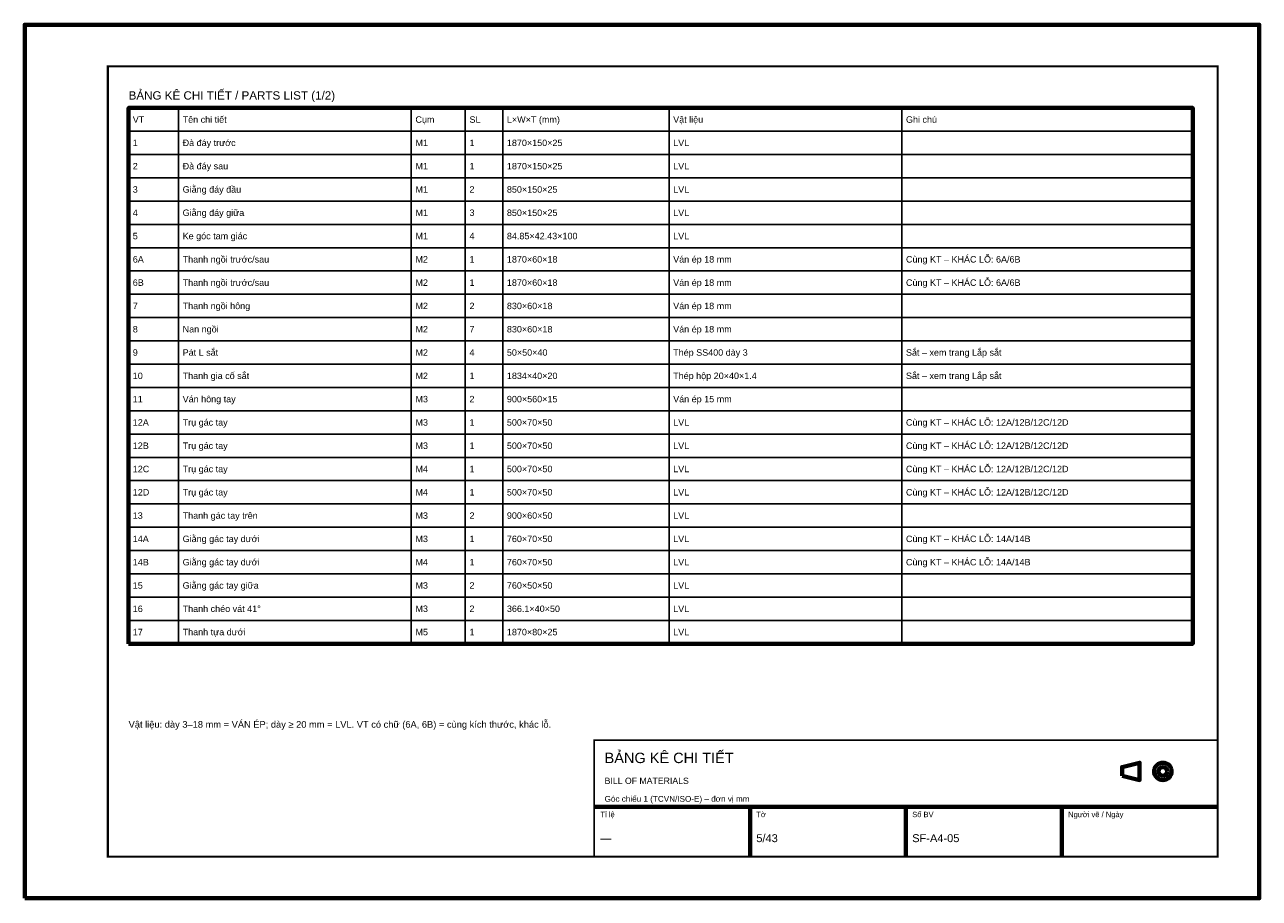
# Model space of a CAD drawing. Header units: millimetres. Extents: x 0 to 2970, y 0 to 2100.
import ezdxf
from ezdxf.enums import TextEntityAlignment as Align

# ---------------------------------------------------------------- set-up
doc = ezdxf.new("R2010")
doc.units = ezdxf.units.MM
doc.header["$LTSCALE"] = 10
for name, color, linetype, lineweight in [('0-KHUNG-BANVE', 7, 'CONTINUOUS', 70), ('6-CHU', 7, 'CONTINUOUS', 25), ('7-BANG-KE', 7, 'CONTINUOUS', 25)]:
    doc.layers.add(name, color=color, linetype=linetype, lineweight=lineweight)
doc.styles.add('VN', font='arial.ttf')

msp = doc.modelspace()

# ---------------------------------------------------------------- linework, layer by layer
at = {"layer": '0-KHUNG-BANVE'}
for p, q in [((1370, 220), (2870, 220)), ((1745, 100), (1745, 220)), ((2120, 100), (2120, 220)), ((2495, 100), (2495, 220))]:
    msp.add_line(p, q, dxfattribs=at)
for points in [[(0, 0), (2970, 0), (2970, 2100), (0, 2100)], [(250, 612), (2810, 612), (2810, 1900), (250, 1900)], [(2640, 294.5), (2682, 284), (2682, 326), (2640, 315.5)]]:
    msp.add_lwpolyline(points, close=True, dxfattribs=at)
for points, const_width in [([(200, 100), (2870, 100), (2870, 2000), (200, 2000)], 5), ([(1370, 100), (2870, 100), (2870, 380), (1370, 380)], 4)]:
    msp.add_lwpolyline(points, close=True, dxfattribs=dict(at, const_width=const_width))
for radius in [21, 10.5]:
    msp.add_circle((2738, 305), radius, dxfattribs=at)
at = {"layer": '7-BANG-KE'}
for points in [[(250, 1844), (370, 1844), (370, 1900), (250, 1900)], [(370, 1844), (930, 1844), (930, 1900), (370, 1900)], [(930, 1844), (1060, 1844), (1060, 1900), (930, 1900)], [(1060, 1844), (1150, 1844), (1150, 1900), (1060, 1900)], [(1150, 1844), (1550, 1844), (1550, 1900), (1150, 1900)], [(1550, 1844), (2110, 1844), (2110, 1900), (1550, 1900)], [(2110, 1844), (2810, 1844), (2810, 1900), (2110, 1900)], [(250, 1788), (370, 1788), (370, 1844), (250, 1844)], [(370, 1788), (930, 1788), (930, 1844), (370, 1844)], [(930, 1788), (1060, 1788), (1060, 1844), (930, 1844)], [(1060, 1788), (1150, 1788), (1150, 1844), (1060, 1844)], [(1150, 1788), (1550, 1788), (1550, 1844), (1150, 1844)], [(1550, 1788), (2110, 1788), (2110, 1844), (1550, 1844)], [(2110, 1788), (2810, 1788), (2810, 1844), (2110, 1844)], [(250, 1732), (370, 1732), (370, 1788), (250, 1788)], [(370, 1732), (930, 1732), (930, 1788), (370, 1788)], [(930, 1732), (1060, 1732), (1060, 1788), (930, 1788)], [(1060, 1732), (1150, 1732), (1150, 1788), (1060, 1788)], [(1150, 1732), (1550, 1732), (1550, 1788), (1150, 1788)], [(1550, 1732), (2110, 1732), (2110, 1788), (1550, 1788)], [(2110, 1732), (2810, 1732), (2810, 1788), (2110, 1788)], [(250, 1676), (370, 1676), (370, 1732), (250, 1732)], [(370, 1676), (930, 1676), (930, 1732), (370, 1732)], [(930, 1676), (1060, 1676), (1060, 1732), (930, 1732)], [(1060, 1676), (1150, 1676), (1150, 1732), (1060, 1732)], [(1150, 1676), (1550, 1676), (1550, 1732), (1150, 1732)], [(1550, 1676), (2110, 1676), (2110, 1732), (1550, 1732)], [(2110, 1676), (2810, 1676), (2810, 1732), (2110, 1732)], [(250, 1620), (370, 1620), (370, 1676), (250, 1676)], [(370, 1620), (930, 1620), (930, 1676), (370, 1676)], [(930, 1620), (1060, 1620), (1060, 1676), (930, 1676)], [(1060, 1620), (1150, 1620), (1150, 1676), (1060, 1676)], [(1150, 1620), (1550, 1620), (1550, 1676), (1150, 1676)], [(1550, 1620), (2110, 1620), (2110, 1676), (1550, 1676)], [(2110, 1620), (2810, 1620), (2810, 1676), (2110, 1676)], [(250, 1564), (370, 1564), (370, 1620), (250, 1620)], [(370, 1564), (930, 1564), (930, 1620), (370, 1620)], [(930, 1564), (1060, 1564), (1060, 1620), (930, 1620)], [(1060, 1564), (1150, 1564), (1150, 1620), (1060, 1620)], [(1150, 1564), (1550, 1564), (1550, 1620), (1150, 1620)], [(1550, 1564), (2110, 1564), (2110, 1620), (1550, 1620)], [(2110, 1564), (2810, 1564), (2810, 1620), (2110, 1620)], [(250, 1508), (370, 1508), (370, 1564), (250, 1564)], [(370, 1508), (930, 1508), (930, 1564), (370, 1564)], [(930, 1508), (1060, 1508), (1060, 1564), (930, 1564)], [(1060, 1508), (1150, 1508), (1150, 1564), (1060, 1564)], [(1150, 1508), (1550, 1508), (1550, 1564), (1150, 1564)], [(1550, 1508), (2110, 1508), (2110, 1564), (1550, 1564)], [(2110, 1508), (2810, 1508), (2810, 1564), (2110, 1564)], [(250, 1452), (370, 1452), (370, 1508), (250, 1508)], [(370, 1452), (930, 1452), (930, 1508), (370, 1508)], [(930, 1452), (1060, 1452), (1060, 1508), (930, 1508)], [(1060, 1452), (1150, 1452), (1150, 1508), (1060, 1508)], [(1150, 1452), (1550, 1452), (1550, 1508), (1150, 1508)], [(1550, 1452), (2110, 1452), (2110, 1508), (1550, 1508)], [(2110, 1452), (2810, 1452), (2810, 1508), (2110, 1508)], [(250, 1396), (370, 1396), (370, 1452), (250, 1452)], [(370, 1396), (930, 1396), (930, 1452), (370, 1452)], [(930, 1396), (1060, 1396), (1060, 1452), (930, 1452)], [(1060, 1396), (1150, 1396), (1150, 1452), (1060, 1452)], [(1150, 1396), (1550, 1396), (1550, 1452), (1150, 1452)], [(1550, 1396), (2110, 1396), (2110, 1452), (1550, 1452)], [(2110, 1396), (2810, 1396), (2810, 1452), (2110, 1452)], [(250, 1340), (370, 1340), (370, 1396), (250, 1396)], [(370, 1340), (930, 1340), (930, 1396), (370, 1396)], [(930, 1340), (1060, 1340), (1060, 1396), (930, 1396)], [(1060, 1340), (1150, 1340), (1150, 1396), (1060, 1396)], [(1150, 1340), (1550, 1340), (1550, 1396), (1150, 1396)], [(1550, 1340), (2110, 1340), (2110, 1396), (1550, 1396)], [(2110, 1340), (2810, 1340), (2810, 1396), (2110, 1396)], [(250, 1284), (370, 1284), (370, 1340), (250, 1340)], [(370, 1284), (930, 1284), (930, 1340), (370, 1340)], [(930, 1284), (1060, 1284), (1060, 1340), (930, 1340)], [(1060, 1284), (1150, 1284), (1150, 1340), (1060, 1340)], [(1150, 1284), (1550, 1284), (1550, 1340), (1150, 1340)], [(1550, 1284), (2110, 1284), (2110, 1340), (1550, 1340)], [(2110, 1284), (2810, 1284), (2810, 1340), (2110, 1340)], [(250, 1228), (370, 1228), (370, 1284), (250, 1284)], [(370, 1228), (930, 1228), (930, 1284), (370, 1284)], [(930, 1228), (1060, 1228), (1060, 1284), (930, 1284)], [(1060, 1228), (1150, 1228), (1150, 1284), (1060, 1284)], [(1150, 1228), (1550, 1228), (1550, 1284), (1150, 1284)], [(1550, 1228), (2110, 1228), (2110, 1284), (1550, 1284)], [(2110, 1228), (2810, 1228), (2810, 1284), (2110, 1284)], [(250, 1172), (370, 1172), (370, 1228), (250, 1228)], [(370, 1172), (930, 1172), (930, 1228), (370, 1228)], [(930, 1172), (1060, 1172), (1060, 1228), (930, 1228)], [(1060, 1172), (1150, 1172), (1150, 1228), (1060, 1228)], [(1150, 1172), (1550, 1172), (1550, 1228), (1150, 1228)], [(1550, 1172), (2110, 1172), (2110, 1228), (1550, 1228)], [(2110, 1172), (2810, 1172), (2810, 1228), (2110, 1228)], [(250, 1116), (370, 1116), (370, 1172), (250, 1172)], [(370, 1116), (930, 1116), (930, 1172), (370, 1172)], [(930, 1116), (1060, 1116), (1060, 1172), (930, 1172)], [(1060, 1116), (1150, 1116), (1150, 1172), (1060, 1172)], [(1150, 1116), (1550, 1116), (1550, 1172), (1150, 1172)], [(1550, 1116), (2110, 1116), (2110, 1172), (1550, 1172)], [(2110, 1116), (2810, 1116), (2810, 1172), (2110, 1172)], [(250, 1060), (370, 1060), (370, 1116), (250, 1116)], [(370, 1060), (930, 1060), (930, 1116), (370, 1116)], [(930, 1060), (1060, 1060), (1060, 1116), (930, 1116)], [(1060, 1060), (1150, 1060), (1150, 1116), (1060, 1116)], [(1150, 1060), (1550, 1060), (1550, 1116), (1150, 1116)], [(1550, 1060), (2110, 1060), (2110, 1116), (1550, 1116)], [(2110, 1060), (2810, 1060), (2810, 1116), (2110, 1116)], [(250, 1004), (370, 1004), (370, 1060), (250, 1060)], [(370, 1004), (930, 1004), (930, 1060), (370, 1060)], [(930, 1004), (1060, 1004), (1060, 1060), (930, 1060)], [(1060, 1004), (1150, 1004), (1150, 1060), (1060, 1060)], [(1150, 1004), (1550, 1004), (1550, 1060), (1150, 1060)], [(1550, 1004), (2110, 1004), (2110, 1060), (1550, 1060)], [(2110, 1004), (2810, 1004), (2810, 1060), (2110, 1060)], [(250, 948), (370, 948), (370, 1004), (250, 1004)], [(370, 948), (930, 948), (930, 1004), (370, 1004)], [(930, 948), (1060, 948), (1060, 1004), (930, 1004)], [(1060, 948), (1150, 948), (1150, 1004), (1060, 1004)], [(1150, 948), (1550, 948), (1550, 1004), (1150, 1004)], [(1550, 948), (2110, 948), (2110, 1004), (1550, 1004)], [(2110, 948), (2810, 948), (2810, 1004), (2110, 1004)], [(250, 892), (370, 892), (370, 948), (250, 948)], [(370, 892), (930, 892), (930, 948), (370, 948)], [(930, 892), (1060, 892), (1060, 948), (930, 948)], [(1060, 892), (1150, 892), (1150, 948), (1060, 948)], [(1150, 892), (1550, 892), (1550, 948), (1150, 948)], [(1550, 892), (2110, 892), (2110, 948), (1550, 948)], [(2110, 892), (2810, 892), (2810, 948), (2110, 948)], [(250, 836), (370, 836), (370, 892), (250, 892)], [(370, 836), (930, 836), (930, 892), (370, 892)], [(930, 836), (1060, 836), (1060, 892), (930, 892)], [(1060, 836), (1150, 836), (1150, 892), (1060, 892)], [(1150, 836), (1550, 836), (1550, 892), (1150, 892)], [(1550, 836), (2110, 836), (2110, 892), (1550, 892)], [(2110, 836), (2810, 836), (2810, 892), (2110, 892)], [(250, 780), (370, 780), (370, 836), (250, 836)], [(370, 780), (930, 780), (930, 836), (370, 836)], [(930, 780), (1060, 780), (1060, 836), (930, 836)], [(1060, 780), (1150, 780), (1150, 836), (1060, 836)], [(1150, 780), (1550, 780), (1550, 836), (1150, 836)], [(1550, 780), (2110, 780), (2110, 836), (1550, 836)], [(2110, 780), (2810, 780), (2810, 836), (2110, 836)], [(250, 724), (370, 724), (370, 780), (250, 780)], [(370, 724), (930, 724), (930, 780), (370, 780)], [(930, 724), (1060, 724), (1060, 780), (930, 780)], [(1060, 724), (1150, 724), (1150, 780), (1060, 780)], [(1150, 724), (1550, 724), (1550, 780), (1150, 780)], [(1550, 724), (2110, 724), (2110, 780), (1550, 780)], [(2110, 724), (2810, 724), (2810, 780), (2110, 780)], [(250, 668), (370, 668), (370, 724), (250, 724)], [(370, 668), (930, 668), (930, 724), (370, 724)], [(930, 668), (1060, 668), (1060, 724), (930, 724)], [(1060, 668), (1150, 668), (1150, 724), (1060, 724)], [(1150, 668), (1550, 668), (1550, 724), (1150, 724)], [(1550, 668), (2110, 668), (2110, 724), (1550, 724)], [(2110, 668), (2810, 668), (2810, 724), (2110, 724)], [(250, 612), (370, 612), (370, 668), (250, 668)], [(370, 612), (930, 612), (930, 668), (370, 668)], [(930, 612), (1060, 612), (1060, 668), (930, 668)], [(1060, 612), (1150, 612), (1150, 668), (1060, 668)], [(1150, 612), (1550, 612), (1550, 668), (1150, 668)], [(1550, 612), (2110, 612), (2110, 668), (1550, 668)], [(2110, 612), (2810, 612), (2810, 668), (2110, 668)]]:
    msp.add_lwpolyline(points, close=True, dxfattribs=at)

# ---------------------------------------------------------------- texts
at = {"layer": '6-CHU', "style": 'VN'}
for s, height, p in [('Vật liệu: dày 3–18 mm = VÁN ÉP; dày ≥ 20 mm = LVL. VT có chữ (6A, 6B) = cùng kích thước, khác lỗ.', 16, (250, 410)), ('BẢNG KÊ CHI TIẾT', 25, (1395, 325)), ('BILL OF MATERIALS', 15, (1395, 275)), ('Góc chiếu 1 (TCVN/ISO-E) – đơn vị mm', 14, (1395, 232)), ('Tỉ lệ', 13, (1385, 195)), ('Tờ', 13, (1760, 195)), ('Số BV', 13, (2135, 195)), ('Người vẽ / Ngày', 13, (2510, 195)), ('5/43', 19, (1760, 135)), ('SF-A4-05', 19, (2135, 135)), ('—', 19, (1385, 135))]:
    msp.add_text(s, height=height, dxfattribs=at).set_placement(p)
at = {"layer": '7-BANG-KE', "style": 'VN'}
msp.add_text('BẢNG KÊ CHI TIẾT / PARTS LIST (1/2)', height=20, dxfattribs=at).set_placement((250, 1920))
for s, p in [('VT', (260, 1872)), ('Tên chi tiết', (380, 1872)), ('Cụm', (940, 1872)), ('SL', (1070, 1872)), ('L×W×T (mm)', (1160, 1872)), ('Vật liệu', (1560, 1872)), ('Ghi chú', (2120, 1872)), ('1', (260, 1816)), ('Đà đáy trước', (380, 1816)), ('M1', (940, 1816)), ('1', (1070, 1816)), ('1870×150×25', (1160, 1816)), ('LVL', (1560, 1816)), ('2', (260, 1760)), ('Đà đáy sau', (380, 1760)), ('M1', (940, 1760)), ('1', (1070, 1760)), ('1870×150×25', (1160, 1760)), ('LVL', (1560, 1760)), ('3', (260, 1704)), ('Giằng đáy đầu', (380, 1704)), ('M1', (940, 1704)), ('2', (1070, 1704)), ('850×150×25', (1160, 1704)), ('LVL', (1560, 1704)), ('4', (260, 1648)), ('Giằng đáy giữa', (380, 1648)), ('M1', (940, 1648)), ('3', (1070, 1648)), ('850×150×25', (1160, 1648)), ('LVL', (1560, 1648)), ('5', (260, 1592)), ('Ke góc tam giác', (380, 1592)), ('M1', (940, 1592)), ('4', (1070, 1592)), ('84.85×42.43×100', (1160, 1592)), ('LVL', (1560, 1592)), ('Thanh ngồi trước/sau', (380, 1536)), ('Ván ép 18 mm', (1560, 1536)), ('Cùng KT – KHÁC LỖ: 6A/6B', (2120, 1536)), ('6A', (260, 1536)), ('M2', (940, 1536)), ('1', (1070, 1536)), ('1870×60×18', (1160, 1536)), ('6B', (260, 1480)), ('Thanh ngồi trước/sau', (380, 1480)), ('M2', (940, 1480)), ('1', (1070, 1480)), ('1870×60×18', (1160, 1480)), ('Ván ép 18 mm', (1560, 1480)), ('Cùng KT – KHÁC LỖ: 6A/6B', (2120, 1480)), ('7', (260, 1424)), ('Thanh ngồi hông', (380, 1424)), ('M2', (940, 1424)), ('2', (1070, 1424)), ('830×60×18', (1160, 1424)), ('Ván ép 18 mm', (1560, 1424)), ('8', (260, 1368)), ('Nan ngồi', (380, 1368)), ('M2', (940, 1368)), ('7', (1070, 1368)), ('830×60×18', (1160, 1368)), ('Ván ép 18 mm', (1560, 1368)), ('9', (260, 1312)), ('Pát L sắt', (380, 1312)), ('M2', (940, 1312)), ('4', (1070, 1312)), ('50×50×40', (1160, 1312)), ('Thép SS400 dày 3', (1560, 1312)), ('Sắt – xem trang Lắp sắt', (2120, 1312)), ('10', (260, 1256)), ('Thanh gia cố sắt', (380, 1256)), ('M2', (940, 1256)), ('1', (1070, 1256)), ('1834×40×20', (1160, 1256)), ('Thép hộp 20×40×1.4', (1560, 1256)), ('Sắt – xem trang Lắp sắt', (2120, 1256)), ('11', (260, 1200)), ('Ván hông tay', (380, 1200)), ('M3', (940, 1200)), ('2', (1070, 1200)), ('900×560×15', (1160, 1200)), ('Ván ép 15 mm', (1560, 1200)), ('Cùng KT – KHÁC LỖ: 12A/12B/12C/12D', (2120, 1144)), ('12A', (260, 1144)), ('Trụ gác tay', (380, 1144)), ('M3', (940, 1144)), ('1', (1070, 1144)), ('500×70×50', (1160, 1144)), ('LVL', (1560, 1144)), ('Cùng KT – KHÁC LỖ: 12A/12B/12C/12D', (2120, 1088)), ('12B', (260, 1088)), ('Trụ gác tay', (380, 1088)), ('M3', (940, 1088)), ('1', (1070, 1088)), ('500×70×50', (1160, 1088)), ('LVL', (1560, 1088)), ('12C', (260, 1032)), ('Trụ gác tay', (380, 1032)), ('M4', (940, 1032)), ('1', (1070, 1032)), ('500×70×50', (1160, 1032)), ('LVL', (1560, 1032)), ('Cùng KT – KHÁC LỖ: 12A/12B/12C/12D', (2120, 1032)), ('12D', (260, 976)), ('Trụ gác tay', (380, 976)), ('M4', (940, 976)), ('1', (1070, 976)), ('500×70×50', (1160, 976)), ('LVL', (1560, 976)), ('Cùng KT – KHÁC LỖ: 12A/12B/12C/12D', (2120, 976)), ('13', (260, 920)), ('Thanh gác tay trên', (380, 920)), ('M3', (940, 920)), ('2', (1070, 920)), ('900×60×50', (1160, 920)), ('LVL', (1560, 920)), ('14A', (260, 864)), ('Giằng gác tay dưới', (380, 864)), ('M3', (940, 864)), ('1', (1070, 864)), ('760×70×50', (1160, 864)), ('LVL', (1560, 864)), ('Cùng KT – KHÁC LỖ: 14A/14B', (2120, 864)), ('14B', (260, 808)), ('Giằng gác tay dưới', (380, 808)), ('M4', (940, 808)), ('1', (1070, 808)), ('760×70×50', (1160, 808)), ('LVL', (1560, 808)), ('Cùng KT – KHÁC LỖ: 14A/14B', (2120, 808)), ('15', (260, 752)), ('Giằng gác tay giữa', (380, 752)), ('M3', (940, 752)), ('2', (1070, 752)), ('760×50×50', (1160, 752)), ('LVL', (1560, 752)), ('16', (260, 696)), ('Thanh chéo vát 41°', (380, 696)), ('M3', (940, 696)), ('2', (1070, 696)), ('366.1×40×50', (1160, 696)), ('LVL', (1560, 696)), ('17', (260, 640)), ('Thanh tựa dưới', (380, 640)), ('M5', (940, 640)), ('1', (1070, 640)), ('1870×80×25', (1160, 640)), ('LVL', (1560, 640))]:
    msp.add_text(s, height=15.5, dxfattribs=at).set_placement(p, align=Align.MIDDLE_LEFT)

doc.saveas('drawing.dxf')
